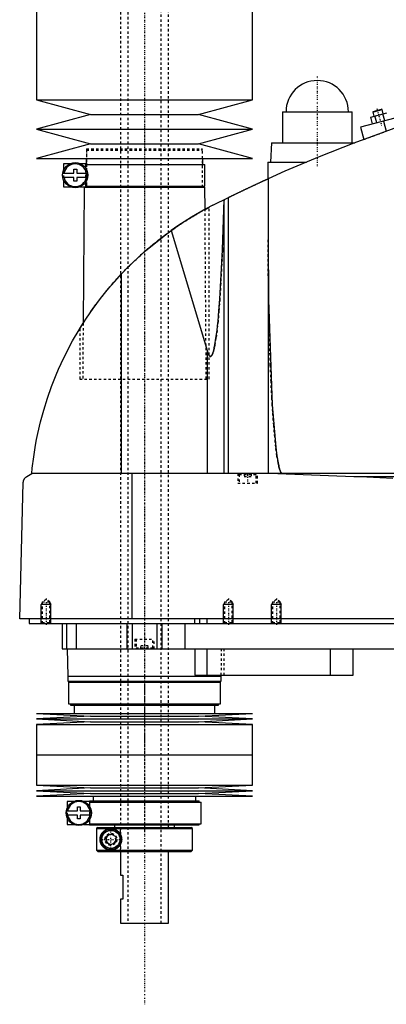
# Model space of a CAD drawing. Extents: x -702 to 168, y -1 to 976.
# Tile 1 of 9: x -702 to -549, y 232 to 643. Entities that reach past the tile are written whole.
import ezdxf

# ---------------------------------------------------------------- set-up
doc = ezdxf.new("R2010")
doc.units = 0
doc.linetypes.add('CENTER', pattern=[1.5, 0.45, -0.5, 0.05, -0.5])
doc.linetypes.add('DASHED', pattern=[2, 1, -1])
for name, color, linetype in [('AM_0', 7, 'CONTINUOUS'), ('AM_10', 7, 'CONTINUOUS'), ('AM_3', 7, 'DASHED'), ('AM_7', 7, 'CENTER')]:
    doc.layers.add(name, color=color, linetype=linetype)

msp = doc.modelspace()

# ---------------------------------------------------------------- linework, layer by layer
at = {"layer": 'AM_0', "color": 7, "linetype": 'CONTINUOUS'}
for p, q in [((-695, 751.5), (-695, 609.4)), ((-605, 609.4), (-605, 751.5)), ((-453.75, 626.47), (-560, 598)), ((-695, 609.4), (-672.5, 603.3)), ((-695, 609.4), (-605, 609.4)), ((-627.5, 603.3), (-605, 609.4)), ((-592.5, 604.5), (-592.5, 591.5)), ((-592.5, 604.5), (-563.5, 604.5)), ((-563.5, 591.5), (-563.5, 604.5)), ((-555.67, 602.27), (-548.98, 604.06)), ((-554.8, 604.31), (-550.93, 605.35)), ((-554.62, 604.62), (-554.8, 604.31)), ((-554.8, 604.31), (-554.34, 602.62)), ((-554.62, 604.62), (-551.24, 605.52)), ((-550.93, 605.35), (-551.24, 605.52)), ((-550.48, 603.66), (-550.93, 605.35)), ((-672.5, 603.3), (-695, 597.2)), ((-672.5, 603.3), (-627.5, 603.3)), ((-605, 597.2), (-627.5, 603.3)), ((-554.89, 599.37), (-555.67, 602.27)), ((-553.22, 599.82), (-554, 602.71)), ((-549.88, 600.71), (-550.65, 603.61)), ((-550.34, 600.59), (-549.21, 596.36)), ((-695, 597.2), (-672.5, 591.1)), ((-695, 597.2), (-605, 597.2)), ((-627.5, 591.1), (-605, 597.2)), ((-560, 598), (-558.62, 592.86)), ((-597, 591.5), (-597.5, 583.5)), ((-597, 591.5), (-562.27, 591.5)), ((-672.5, 591.1), (-695, 585)), ((-672.5, 591.1), (-627.5, 591.1)), ((-605, 585), (-627.5, 591.1)), ((-695, 585), (-605, 585)), ((-674.35, 585), (-674.35, 582.5)), ((-625.65, 582.5), (-625.65, 585)), ((-598.65, 583.5), (-598.65, 576.44)), ((-598.65, 583.5), (-582.43, 583.5)), ((-683.75, 582.8), (-683.75, 579.88)), ((-680.98, 582.8), (-683.75, 582.8)), ((-679.45, 578.9), (-679.45, 580.5)), ((-679.45, 580.5), (-678.25, 580.5)), ((-678.25, 580.5), (-678.25, 578.9)), ((-674.4, 582.8), (-676.72, 582.8)), ((-674.4, 580.79), (-674.4, 582.8)), ((-674.4, 582.5), (-624.85, 582.5)), ((-624.85, 573.5), (-624.85, 582.5)), ((-684.02, 578.9), (-679.45, 578.9)), ((-679.45, 577.1), (-684.02, 577.1)), ((-683.75, 576.12), (-683.75, 573.2)), ((-679.45, 575.5), (-679.45, 577.1)), ((-678.25, 575.5), (-679.45, 575.5)), ((-678.25, 578.9), (-673.68, 578.9)), ((-678.25, 577.1), (-678.25, 575.5)), ((-673.68, 577.1), (-678.25, 577.1)), ((-674.4, 573.2), (-674.4, 575.21)), ((-598.5, 576.51), (-598.5, 453.55)), ((-683.75, 573.2), (-680.98, 573.2)), ((-676.72, 573.2), (-674.4, 573.2)), ((-675.17, 573), (-675.58, 516.27)), ((-675.17, 573), (-624.83, 573)), ((-674.4, 573.5), (-624.85, 573.5)), ((-674.35, 573.5), (-674.35, 573)), ((-625.65, 573), (-625.65, 573.5)), ((-624.76, 563.77), (-624.83, 573)), ((-621.5, 565.5), (-615.04, 568.71)), ((-616.82, 453.55), (-616.82, 567.84)), ((-615.04, 453.55), (-615.04, 568.71)), ((-624.76, 563.77), (-623, 564.72)), ((-638.83, 554.95), (-623.7, 504.43)), ((-659.54, 453.55), (-659.54, 536.88)), ((-677, 514), (-675.58, 516.26)), ((-623.7, 453.55), (-623.7, 504.43)), ((-699, 452.35), (-697, 453.55)), ((-305.5, 453.55), (-697, 453.55)), ((-655.15, 393), (-655.15, 453.55)), ((-594.4, 453.55), (-562.76, 452.35)), ((-562.76, 452.35), (-352.3, 452.35)), ((-702, 393), (-700.5, 449.85)), ((-300.5, 393), (-702, 393)), ((-698, 393), (-698, 391)), ((-698, 391), (-344, 391)), ((-684.3, 391), (-684.3, 380.5)), ((-682.5, 391), (-682.5, 380.5)), ((-678.5, 391), (-678.5, 380.5)), ((-657.3, 391), (-657.3, 380.5)), ((-655.19, 391), (-655.19, 380.5)), ((-644.81, 391), (-644.81, 380.5)), ((-642.7, 391), (-642.7, 380.5)), ((-633.21, 391), (-633.21, 380.5)), ((-629.15, 393), (-629.15, 391)), ((-627, 393), (-627, 391)), ((-624, 393), (-624, 391)), ((-684.3, 380.5), (-488, 380.5)), ((-682.17, 380.5), (-682, 369)), ((-629, 380.5), (-629, 369.5)), ((-624, 380.5), (-624, 369.5)), ((-572.56, 380.5), (-572.56, 369.5)), ((-563, 369.5), (-563, 380.5)), ((-682, 369), (-681.9, 367)), ((-682, 369), (-618, 369)), ((-681.9, 367), (-618.1, 367)), ((-681.65, 366.5), (-681.65, 357.5)), ((-681.65, 366.5), (-618.35, 366.5)), ((-680.85, 367), (-680.85, 366.5)), ((-629, 369.5), (-563, 369.5)), ((-619.15, 366.5), (-619.15, 367)), ((-618.35, 357.5), (-618.35, 366.5)), ((-618.1, 367), (-618, 369)), ((-618, 369), (-617.99, 369.5)), ((-681.65, 357.5), (-618.35, 357.5)), ((-680.85, 357.5), (-680.85, 357)), ((-619.15, 357), (-619.15, 357.5)), ((-695, 353.5), (-672.5, 352.35)), ((-695, 353.5), (-605, 353.5)), ((-680.85, 357), (-619.15, 357)), ((-679.35, 357), (-679.35, 353.5)), ((-627.5, 352.35), (-605, 353.5)), ((-620.65, 353.5), (-620.65, 357)), ((-672.5, 352.35), (-695, 351.2)), ((-695, 351.2), (-672.5, 350.05)), ((-695, 351.2), (-605, 351.2)), ((-672.5, 350.05), (-695, 348.9)), ((-672.5, 352.35), (-627.5, 352.35)), ((-672.5, 350.05), (-627.5, 350.05)), ((-605, 351.2), (-627.5, 352.35)), ((-627.5, 350.05), (-605, 351.2)), ((-605, 348.9), (-627.5, 350.05)), ((-695, 348.9), (-695, 336.25)), ((-695, 348.9), (-605, 348.9)), ((-605, 336.25), (-605, 348.9)), ((-695, 336.25), (-605, 336.25)), ((-695, 336.25), (-695, 323.6)), ((-695, 336.25), (-605, 336.25)), ((-605, 323.6), (-605, 336.25)), ((-695, 323.6), (-672.5, 322.45)), ((-695, 323.6), (-605, 323.6)), ((-672.5, 322.45), (-695, 321.3)), ((-695, 321.3), (-672.5, 320.15)), ((-695, 321.3), (-605, 321.3)), ((-672.5, 322.45), (-627.5, 322.45)), ((-627.5, 322.45), (-605, 323.6)), ((-605, 321.3), (-627.5, 322.45)), ((-627.5, 320.15), (-605, 321.3)), ((-672.5, 320.15), (-695, 319)), ((-695, 319), (-605, 319)), ((-682.15, 316.8), (-682.15, 314.13)), ((-679.48, 316.8), (-682.15, 316.8)), ((-672.8, 316.8), (-675.22, 316.8)), ((-672.85, 317), (-672.85, 316.8)), ((-672.85, 317), (-627.15, 317)), ((-672.8, 314.62), (-672.8, 316.8)), ((-672.8, 316.5), (-626.35, 316.5)), ((-672.5, 320.15), (-627.5, 320.15)), ((-671.35, 319), (-671.35, 317)), ((-628.65, 317), (-628.65, 319)), ((-605, 319), (-627.5, 320.15)), ((-627.15, 316.5), (-627.15, 317)), ((-626.35, 307.5), (-626.35, 316.5)), ((-682.5, 312.9), (-677.95, 312.9)), ((-682.5, 311.1), (-682.5, 312.9)), ((-677.95, 312.9), (-677.95, 314.5)), ((-677.95, 314.5), (-676.75, 314.5)), ((-676.75, 314.5), (-676.75, 312.9)), ((-676.75, 312.9), (-672.18, 312.9)), ((-672.15, 312.72), (-672.15, 311.28)), ((-677.95, 311.1), (-682.5, 311.1)), ((-682.15, 309.87), (-682.15, 307.2)), ((-677.95, 309.5), (-677.95, 311.1)), ((-676.75, 309.5), (-677.95, 309.5)), ((-676.75, 311.1), (-676.75, 309.5)), ((-672.18, 311.1), (-676.75, 311.1)), ((-672.8, 307.2), (-672.8, 309.38)), ((-682.15, 307.2), (-679.48, 307.2)), ((-675.22, 307.2), (-672.8, 307.2)), ((-672.85, 307.2), (-672.85, 307)), ((-672.85, 307), (-627.15, 307)), ((-672.8, 307.5), (-626.35, 307.5)), ((-669.49, 306), (-669.99, 305.5)), ((-669.99, 305.5), (-630, 305.5)), ((-669.99, 305.5), (-669.99, 296.5)), ((-669.49, 306), (-630.5, 306)), ((-662.5, 307), (-662.5, 306)), ((-637.5, 306), (-637.5, 307)), ((-630, 305.5), (-630.5, 306)), ((-630, 296.5), (-630, 305.5)), ((-627.15, 307), (-627.15, 307.5)), ((-666, 302.15), (-664, 303.31)), ((-666, 299.85), (-666, 302.15)), ((-664, 298.69), (-666, 299.85)), ((-664, 303.31), (-662, 302.15)), ((-662, 299.85), (-664, 298.69)), ((-662, 302.15), (-662, 299.85)), ((-669.99, 296.5), (-630, 296.5)), ((-669.99, 296.5), (-669.49, 296)), ((-669.49, 296), (-630.5, 296)), ((-660, 296), (-660, 286)), ((-640, 266), (-640, 296)), ((-630.5, 296), (-630, 296.5)), ((-660, 286), (-659, 286)), ((-659, 286), (-659, 276)), ((-660, 276), (-660, 266)), ((-659, 276), (-660, 276)), ((-660, 266), (-640, 266))]:
    msp.add_line(p, q, dxfattribs=at)
for points in [[(-479.16, 616.5, 0), (-492.11, 613.6, 0), (-517.78, 606.77, 0), (-543.04, 598.59, 0), (-555.5, 594, 0)], [(-555.5, 594, 0), (-562.76, 591.32, 0), (-577.17, 585.67, 0), (-591.43, 579.65, 0), (-598.5, 576.51, 0)], [(-615.04, 568.71, 0), (-615, 568.73, 0), (-614.92, 568.77, 0), (-614.83, 568.81, 0), (-614.79, 568.84, 0), (-614.74, 568.86, 0), (-614.64, 568.91, 0), (-614.54, 568.96, 0), (-614.43, 569.01, 0), (-614.31, 569.07, 0), (-614.19, 569.13, 0), (-614.13, 569.16, 0), (-614.07, 569.19, 0), (-613.94, 569.25, 0), (-613.81, 569.32, 0), (-613.67, 569.38, 0), (-613.53, 569.45, 0), (-613.39, 569.52, 0), (-613.32, 569.55, 0), (-613.24, 569.59, 0), (-613.09, 569.66, 0), (-612.94, 569.73, 0), (-612.87, 569.77, 0), (-612.79, 569.81, 0), (-612.63, 569.89, 0), (-612.47, 569.97, 0), (-612.38, 570.01, 0), (-612.3, 570.05, 0), (-612.13, 570.13, 0), (-611.95, 570.21, 0), (-611.77, 570.3, 0), (-611.59, 570.39, 0), (-611.4, 570.48, 0), (-611.31, 570.52, 0), (-611.22, 570.57, 0), (-611.02, 570.66, 0), (-610.83, 570.76, 0), (-610.63, 570.85, 0), (-610.43, 570.95, 0), (-610.23, 571.04, 0), (-610.13, 571.09, 0), (-610.03, 571.14, 0), (-609.82, 571.24, 0), (-609.61, 571.34, 0), (-609.41, 571.44, 0), (-609.2, 571.54, 0), (-608.99, 571.64, 0), (-608.88, 571.69, 0), (-608.78, 571.74, 0), (-608.57, 571.84, 0), (-608.36, 571.94, 0), (-608.15, 572.04, 0), (-607.94, 572.14, 0), (-607.73, 572.23, 0), (-607.62, 572.28, 0), (-607.52, 572.33, 0), (-607.31, 572.43, 0), (-607.11, 572.53, 0), (-606.91, 572.62, 0), (-606.7, 572.72, 0), (-606.49, 572.82, 0), (-606.39, 572.87, 0), (-606.29, 572.91, 0), (-606.08, 573.01, 0), (-605.87, 573.11, 0), (-605.76, 573.16, 0), (-605.66, 573.21, 0), (-605.45, 573.31, 0), (-605.24, 573.41, 0), (-605.13, 573.46, 0), (-605.03, 573.51, 0), (-604.82, 573.6, 0), (-604.61, 573.7, 0), (-604.4, 573.8, 0), (-604.19, 573.89, 0), (-603.98, 573.99, 0), (-603.88, 574.04, 0), (-603.78, 574.09, 0), (-603.58, 574.18, 0), (-603.38, 574.27, 0), (-603.18, 574.36, 0), (-602.98, 574.45, 0), (-602.79, 574.54, 0), (-602.69, 574.59, 0), (-602.6, 574.63, 0), (-602.41, 574.72, 0), (-602.23, 574.8, 0), (-602.05, 574.89, 0), (-601.87, 574.97, 0), (-601.7, 575.05, 0), (-601.61, 575.09, 0), (-601.53, 575.12, 0), (-601.37, 575.2, 0), (-601.2, 575.27, 0), (-601.05, 575.35, 0), (-600.9, 575.41, 0), (-600.75, 575.48, 0), (-600.68, 575.52, 0), (-600.6, 575.55, 0), (-600.46, 575.61, 0), (-600.32, 575.68, 0), (-600.19, 575.74, 0), (-600.05, 575.8, 0), (-599.92, 575.86, 0), (-599.86, 575.89, 0), (-599.8, 575.92, 0), (-599.68, 575.97, 0), (-599.57, 576.02, 0), (-599.51, 576.05, 0), (-599.46, 576.07, 0), (-599.35, 576.12, 0), (-599.25, 576.16, 0), (-599.21, 576.19, 0), (-599.16, 576.21, 0), (-599.07, 576.25, 0), (-598.99, 576.28, 0), (-598.91, 576.32, 0), (-598.84, 576.35, 0), (-598.78, 576.38, 0), (-598.75, 576.39, 0), (-598.73, 576.4, 0), (-598.67, 576.43, 0), (-598.63, 576.45, 0), (-598.59, 576.46, 0), (-598.56, 576.48, 0), (-598.54, 576.49, 0), (-598.53, 576.49, 0), (-598.52, 576.5, 0), (-598.51, 576.5, 0), (-598.5, 576.51, 0), (-598.5, 576.51, 0)], [(-623.7, 504.43, 0), (-623.67, 504.3, 0), (-623.59, 504.05, 0), (-623.51, 503.83, 0), (-623.47, 503.72, 0), (-623.43, 503.62, 0), (-623.35, 503.42, 0), (-623.27, 503.25, 0), (-623.19, 503.09, 0), (-623.11, 502.95, 0), (-623.03, 502.82, 0), (-622.99, 502.77, 0), (-622.99, 502.76, 0), (-622.97, 502.74, 0), (-622.96, 502.72, 0), (-622.96, 502.72, 0), (-622.95, 502.71, 0), (-622.94, 502.69, 0), (-622.92, 502.68, 0), (-622.91, 502.66, 0), (-622.9, 502.65, 0), (-622.88, 502.63, 0), (-622.88, 502.63, 0), (-622.87, 502.62, 0), (-622.86, 502.61, 0), (-622.84, 502.59, 0), (-622.83, 502.58, 0), (-622.82, 502.57, 0), (-622.8, 502.56, 0), (-622.8, 502.55, 0), (-622.79, 502.55, 0), (-622.78, 502.54, 0), (-622.76, 502.53, 0), (-622.75, 502.52, 0), (-622.74, 502.51, 0), (-622.72, 502.5, 0), (-622.72, 502.5, 0), (-622.71, 502.49, 0), (-622.7, 502.49, 0), (-622.68, 502.48, 0), (-622.67, 502.47, 0), (-622.66, 502.47, 0), (-622.64, 502.46, 0), (-622.64, 502.46, 0), (-622.63, 502.46, 0), (-622.62, 502.45, 0), (-622.6, 502.45, 0), (-622.59, 502.45, 0), (-622.58, 502.44, 0), (-622.56, 502.44, 0), (-622.56, 502.44, 0), (-622.55, 502.44, 0), (-622.54, 502.44, 0), (-622.52, 502.44, 0), (-622.52, 502.44, 0), (-622.51, 502.44, 0), (-622.5, 502.44, 0), (-622.48, 502.44, 0), (-622.48, 502.44, 0), (-622.47, 502.44, 0), (-622.46, 502.44, 0), (-622.44, 502.44, 0), (-622.43, 502.44, 0), (-622.42, 502.44, 0), (-622.4, 502.45, 0), (-622.4, 502.45, 0), (-622.39, 502.45, 0), (-622.38, 502.46, 0), (-622.36, 502.46, 0), (-622.35, 502.47, 0), (-622.34, 502.47, 0), (-622.32, 502.48, 0), (-622.32, 502.48, 0), (-622.31, 502.48, 0), (-622.3, 502.49, 0), (-622.28, 502.5, 0), (-622.28, 502.5, 0), (-622.27, 502.51, 0), (-622.26, 502.51, 0), (-622.24, 502.52, 0), (-622.24, 502.53, 0), (-622.23, 502.53, 0), (-622.22, 502.54, 0), (-622.2, 502.55, 0), (-622.19, 502.56, 0), (-622.18, 502.58, 0), (-622.16, 502.59, 0), (-622.16, 502.59, 0), (-622.15, 502.6, 0), (-622.14, 502.61, 0), (-622.13, 502.63, 0), (-622.11, 502.64, 0), (-622.1, 502.65, 0), (-622.09, 502.67, 0), (-622.08, 502.68, 0), (-622.07, 502.68, 0), (-622.06, 502.7, 0), (-622.05, 502.72, 0), (-622.04, 502.72, 0), (-622.03, 502.73, 0), (-622.02, 502.75, 0), (-622.01, 502.77, 0), (-622, 502.78, 0), (-621.99, 502.79, 0), (-621.98, 502.8, 0), (-621.97, 502.82, 0), (-621.92, 502.89, 0), (-621.84, 503.03, 0), (-621.76, 503.18, 0), (-621.68, 503.35, 0), (-621.6, 503.53, 0), (-621.56, 503.63, 0), (-621.52, 503.74, 0), (-621.45, 503.96, 0), (-621.37, 504.19, 0), (-621.29, 504.45, 0), (-621.21, 504.72, 0), (-621.13, 505, 0), (-621.09, 505.15, 0), (-621.06, 505.31, 0), (-620.98, 505.63, 0), (-620.9, 505.97, 0), (-620.63, 507.28, 0), (-620.19, 510, 0), (-619.75, 513.29, 0), (-619.54, 515.14, 0), (-619.34, 517.13, 0), (-618.94, 521.5, 0), (-618.57, 526.37, 0), (-617.47, 546.89, 0), (-616.84, 567.83, 0)], [(-621.5, 565.5, 0), (-624.49, 563.92, 0), (-630.36, 560.54, 0), (-636.05, 556.88, 0), (-638.83, 554.95, 0)], [(-659.54, 536.88, 0), (-656.34, 540.17, 0), (-649.63, 546.42, 0), (-642.52, 552.23, 0), (-638.83, 554.95, 0)], [(-598.5, 551.32, 0), (-598.3, 526.02, 0), (-596.74, 482.19, 0), (-595.27, 464.6, 0), (-594.8, 460.99, 0), (-594.3, 458.08, 0), (-594.05, 456.88, 0), (-594.01, 456.7, 0), (-593.93, 456.35, 0), (-593.84, 456.02, 0), (-593.8, 455.87, 0), (-593.76, 455.72, 0), (-593.67, 455.43, 0), (-593.58, 455.16, 0), (-593.5, 454.91, 0), (-593.41, 454.69, 0), (-593.33, 454.48, 0), (-593.28, 454.39, 0), (-593.24, 454.3, 0), (-593.15, 454.13, 0), (-593.07, 453.99, 0), (-593.02, 453.91, 0), (-593, 453.89, 0), (-592.99, 453.87, 0), (-592.98, 453.86, 0), (-592.97, 453.85, 0), (-592.96, 453.83, 0), (-592.94, 453.82, 0), (-592.93, 453.8, 0), (-592.91, 453.78, 0), (-592.9, 453.77, 0), (-592.89, 453.76, 0), (-592.89, 453.75, 0), (-592.87, 453.74, 0), (-592.86, 453.72, 0), (-592.84, 453.71, 0), (-592.83, 453.7, 0), (-592.81, 453.68, 0), (-592.81, 453.68, 0), (-592.8, 453.67, 0), (-592.78, 453.66, 0), (-592.77, 453.65, 0), (-592.76, 453.64, 0), (-592.75, 453.64, 0), (-592.74, 453.63, 0), (-592.73, 453.62, 0), (-592.72, 453.61, 0), (-592.71, 453.61, 0), (-592.7, 453.6, 0), (-592.68, 453.59, 0), (-592.67, 453.59, 0), (-592.65, 453.58, 0), (-592.64, 453.58, 0), (-592.63, 453.57, 0), (-592.62, 453.57, 0), (-592.61, 453.57, 0), (-592.59, 453.56, 0), (-592.58, 453.56, 0), (-592.57, 453.56, 0), (-592.55, 453.55, 0), (-592.54, 453.55, 0), (-592.54, 453.55, 0), (-592.52, 453.55, 0), (-592.51, 453.55, 0), (-592.5, 453.55, 0)], [(-697, 453.55, 0), (-696.77, 455.87, 0), (-696.18, 460.59, 0), (-695.42, 465.39, 0), (-694.97, 467.82, 0), (-694.47, 470.25, 0), (-693.33, 475.15, 0), (-691.99, 480.06, 0), (-690.47, 484.97, 0), (-688.74, 489.87, 0), (-686.83, 494.73, 0), (-685.8, 497.14, 0), (-684.72, 499.54, 0), (-682.42, 504.3, 0), (-679.93, 508.97, 0), (-677.27, 513.55, 0), (-674.44, 518.03, 0), (-671.45, 522.38, 0), (-669.89, 524.51, 0), (-668.3, 526.61, 0), (-664.99, 530.74, 0), (-661.41, 534.84, 0), (-659.54, 536.88, 0)], [(-700.5, 449.85, 0), (-700.5, 449.85, 0), (-700.5, 449.86, 0), (-700.5, 449.87, 0), (-700.5, 449.88, 0), (-700.5, 449.88, 0), (-700.5, 449.89, 0), (-700.5, 449.9, 0), (-700.5, 449.93, 0), (-700.49, 449.98, 0), (-700.49, 450.01, 0), (-700.49, 450.03, 0), (-700.48, 450.08, 0), (-700.48, 450.13, 0), (-700.47, 450.18, 0), (-700.46, 450.23, 0), (-700.46, 450.28, 0), (-700.45, 450.3, 0), (-700.45, 450.32, 0), (-700.44, 450.36, 0), (-700.43, 450.4, 0), (-700.42, 450.44, 0), (-700.41, 450.48, 0), (-700.4, 450.52, 0), (-700.4, 450.54, 0), (-700.39, 450.55, 0), (-700.38, 450.59, 0), (-700.37, 450.62, 0), (-700.37, 450.64, 0), (-700.36, 450.66, 0), (-700.35, 450.69, 0), (-700.34, 450.72, 0), (-700.33, 450.74, 0), (-700.33, 450.76, 0), (-700.32, 450.79, 0), (-700.3, 450.82, 0), (-700.26, 450.93, 0), (-700.18, 451.09, 0), (-700.1, 451.25, 0), (-700.02, 451.38, 0), (-699.94, 451.5, 0), (-699.9, 451.56, 0), (-699.86, 451.61, 0), (-699.77, 451.72, 0), (-699.67, 451.82, 0), (-699.58, 451.91, 0), (-699.48, 452.01, 0), (-699.38, 452.09, 0), (-699.33, 452.13, 0), (-699.27, 452.17, 0), (-699.17, 452.25, 0), (-699.06, 452.32, 0), (-699, 452.35, 0)], [(-562.76, 452.35, 0), (-557.28, 452.16, 0), (-546.52, 451.64, 0)], [(-664, 296.5, 0), (-664.06, 296.5, 0), (-664.19, 296.5, 0), (-664.32, 296.51, 0), (-664.38, 296.52, 0), (-664.44, 296.52, 0), (-664.57, 296.54, 0), (-664.7, 296.55, 0), (-664.82, 296.58, 0), (-664.94, 296.6, 0), (-665.07, 296.63, 0), (-665.13, 296.64, 0), (-665.19, 296.66, 0), (-665.31, 296.69, 0), (-665.43, 296.73, 0), (-665.55, 296.77, 0), (-665.66, 296.82, 0), (-665.78, 296.87, 0), (-665.83, 296.89, 0), (-665.89, 296.92, 0), (-666, 296.97, 0), (-666.11, 297.03, 0), (-666.16, 297.05, 0), (-666.22, 297.08, 0), (-666.32, 297.15, 0), (-666.43, 297.21, 0), (-666.48, 297.24, 0), (-666.53, 297.28, 0), (-666.63, 297.35, 0), (-666.72, 297.42, 0), (-666.82, 297.49, 0), (-666.91, 297.57, 0), (-667, 297.65, 0), (-667.05, 297.69, 0), (-667.09, 297.73, 0), (-667.17, 297.81, 0), (-667.26, 297.9, 0), (-667.34, 297.98, 0), (-667.42, 298.07, 0), (-667.49, 298.16, 0), (-667.53, 298.21, 0), (-667.57, 298.25, 0), (-667.64, 298.35, 0), (-667.71, 298.45, 0), (-667.78, 298.56, 0), (-667.85, 298.67, 0), (-667.91, 298.78, 0), (-667.95, 298.84, 0), (-667.98, 298.9, 0), (-668.04, 299.02, 0), (-668.1, 299.14, 0), (-668.15, 299.27, 0), (-668.21, 299.4, 0), (-668.25, 299.53, 0), (-668.28, 299.6, 0), (-668.3, 299.67, 0), (-668.34, 299.81, 0), (-668.38, 299.95, 0), (-668.41, 300.1, 0), (-668.43, 300.19, 0), (-668.43, 300.22, 0), (-668.44, 300.24, 0), (-668.44, 300.26, 0), (-668.44, 300.27, 0), (-668.44, 300.29, 0), (-668.45, 300.32, 0), (-668.45, 300.35, 0), (-668.46, 300.37, 0), (-668.46, 300.4, 0), (-668.46, 300.41, 0), (-668.46, 300.43, 0), (-668.47, 300.45, 0), (-668.47, 300.48, 0), (-668.47, 300.49, 0), (-668.47, 300.51, 0), (-668.48, 300.53, 0), (-668.48, 300.56, 0), (-668.48, 300.57, 0), (-668.48, 300.59, 0), (-668.48, 300.61, 0), (-668.49, 300.64, 0), (-668.49, 300.67, 0), (-668.49, 300.7, 0), (-668.49, 300.73, 0), (-668.49, 300.74, 0), (-668.49, 300.75, 0), (-668.49, 300.78, 0), (-668.5, 300.81, 0), (-668.5, 300.84, 0), (-668.5, 300.87, 0), (-668.5, 300.9, 0), (-668.5, 300.91, 0), (-668.5, 300.93, 0), (-668.5, 300.96, 0), (-668.5, 300.99, 0), (-668.5, 301, 0), (-668.5, 301.01, 0), (-668.5, 301.04, 0), (-668.5, 301.07, 0), (-668.5, 301.09, 0), (-668.5, 301.1, 0), (-668.5, 301.13, 0), (-668.5, 301.16, 0), (-668.5, 301.19, 0), (-668.49, 301.22, 0), (-668.49, 301.25, 0), (-668.49, 301.26, 0), (-668.49, 301.27, 0), (-668.49, 301.3, 0), (-668.49, 301.33, 0), (-668.49, 301.36, 0), (-668.48, 301.39, 0), (-668.48, 301.41, 0), (-668.48, 301.43, 0), (-668.48, 301.44, 0), (-668.48, 301.47, 0), (-668.47, 301.49, 0), (-668.47, 301.51, 0), (-668.47, 301.52, 0), (-668.47, 301.55, 0), (-668.46, 301.57, 0), (-668.46, 301.59, 0), (-668.46, 301.6, 0), (-668.46, 301.63, 0), (-668.45, 301.65, 0), (-668.45, 301.68, 0), (-668.44, 301.71, 0), (-668.44, 301.73, 0), (-668.44, 301.74, 0), (-668.44, 301.76, 0), (-668.43, 301.78, 0), (-668.43, 301.81, 0), (-668.41, 301.9, 0), (-668.38, 302.05, 0), (-668.34, 302.19, 0), (-668.3, 302.33, 0), (-668.28, 302.4, 0), (-668.25, 302.47, 0), (-668.21, 302.6, 0), (-668.15, 302.73, 0), (-668.1, 302.86, 0), (-668.04, 302.98, 0), (-667.98, 303.1, 0), (-667.95, 303.16, 0), (-667.91, 303.22, 0), (-667.85, 303.33, 0), (-667.78, 303.44, 0), (-667.71, 303.55, 0), (-667.64, 303.65, 0), (-667.57, 303.75, 0), (-667.53, 303.79, 0), (-667.49, 303.84, 0), (-667.42, 303.93, 0), (-667.34, 304.02, 0), (-667.26, 304.1, 0), (-667.17, 304.19, 0), (-667.09, 304.27, 0), (-667.05, 304.31, 0), (-667, 304.35, 0), (-666.91, 304.43, 0), (-666.82, 304.51, 0), (-666.72, 304.58, 0), (-666.63, 304.65, 0), (-666.53, 304.72, 0), (-666.48, 304.76, 0), (-666.43, 304.79, 0), (-666.32, 304.85, 0), (-666.22, 304.92, 0), (-666.16, 304.95, 0), (-666.11, 304.97, 0), (-666, 305.03, 0), (-665.89, 305.08, 0), (-665.83, 305.11, 0), (-665.78, 305.13, 0), (-665.66, 305.18, 0), (-665.55, 305.23, 0), (-665.43, 305.27, 0), (-665.31, 305.31, 0), (-665.19, 305.34, 0), (-665.13, 305.36, 0), (-665.07, 305.37, 0), (-664.94, 305.4, 0), (-664.82, 305.42, 0), (-664.7, 305.45, 0), (-664.57, 305.46, 0), (-664.44, 305.48, 0), (-664.38, 305.48, 0), (-664.32, 305.49, 0), (-664.19, 305.5, 0), (-664.06, 305.5, 0), (-664, 305.5, 0)], [(-664, 305.5, 0), (-663.95, 305.5, 0), (-663.85, 305.5, 0), (-663.74, 305.49, 0), (-663.69, 305.49, 0), (-663.63, 305.49, 0), (-663.52, 305.47, 0), (-663.42, 305.46, 0), (-663.3, 305.45, 0), (-663.19, 305.43, 0), (-663.08, 305.41, 0), (-663.02, 305.39, 0), (-662.97, 305.38, 0), (-662.85, 305.35, 0), (-662.74, 305.32, 0), (-662.63, 305.29, 0), (-662.51, 305.25, 0), (-662.4, 305.21, 0), (-662.34, 305.18, 0), (-662.28, 305.16, 0), (-662.17, 305.11, 0), (-662.06, 305.06, 0), (-662, 305.03, 0), (-661.95, 305, 0), (-661.83, 304.94, 0), (-661.72, 304.88, 0), (-661.67, 304.85, 0), (-661.61, 304.82, 0), (-661.51, 304.75, 0), (-661.4, 304.67, 0), (-661.3, 304.6, 0), (-661.19, 304.52, 0), (-661.09, 304.44, 0), (-661.04, 304.39, 0), (-661, 304.35, 0), (-660.9, 304.26, 0), (-660.81, 304.17, 0), (-660.71, 304.08, 0), (-660.63, 303.98, 0), (-660.54, 303.88, 0), (-660.5, 303.82, 0), (-660.45, 303.77, 0), (-660.37, 303.66, 0), (-660.29, 303.55, 0), (-660.21, 303.43, 0), (-660.14, 303.31, 0), (-660.06, 303.18, 0), (-660.03, 303.12, 0), (-660, 303.05, 0), (-659.93, 302.92, 0), (-659.87, 302.79, 0), (-659.81, 302.65, 0), (-659.76, 302.51, 0), (-659.71, 302.37, 0), (-659.69, 302.3, 0), (-659.67, 302.23, 0), (-659.63, 302.09, 0), (-659.6, 301.94, 0), (-659.57, 301.8, 0), (-659.55, 301.65, 0), (-659.53, 301.51, 0), (-659.52, 301.43, 0), (-659.51, 301.36, 0), (-659.51, 301.22, 0), (-659.5, 301.07, 0), (-659.5, 301, 0), (-659.5, 300.93, 0), (-659.51, 300.78, 0), (-659.51, 300.64, 0), (-659.52, 300.57, 0), (-659.53, 300.49, 0), (-659.55, 300.35, 0), (-659.57, 300.2, 0), (-659.6, 300.06, 0), (-659.63, 299.91, 0), (-659.67, 299.77, 0), (-659.69, 299.7, 0), (-659.71, 299.63, 0), (-659.76, 299.49, 0), (-659.81, 299.35, 0), (-659.87, 299.21, 0), (-659.93, 299.08, 0), (-660, 298.95, 0), (-660.03, 298.88, 0), (-660.06, 298.82, 0), (-660.14, 298.69, 0), (-660.21, 298.57, 0), (-660.29, 298.45, 0), (-660.37, 298.34, 0), (-660.45, 298.23, 0), (-660.5, 298.18, 0), (-660.54, 298.12, 0), (-660.63, 298.02, 0), (-660.71, 297.92, 0), (-660.81, 297.83, 0), (-660.9, 297.74, 0), (-661, 297.65, 0), (-661.04, 297.61, 0), (-661.09, 297.56, 0), (-661.19, 297.48, 0), (-661.3, 297.4, 0), (-661.4, 297.33, 0), (-661.51, 297.25, 0), (-661.61, 297.18, 0), (-661.67, 297.15, 0), (-661.72, 297.12, 0), (-661.83, 297.06, 0), (-661.95, 297, 0), (-662, 296.97, 0), (-662.06, 296.94, 0), (-662.17, 296.89, 0), (-662.28, 296.84, 0), (-662.34, 296.82, 0), (-662.4, 296.79, 0), (-662.51, 296.75, 0), (-662.63, 296.71, 0), (-662.74, 296.68, 0), (-662.85, 296.65, 0), (-662.97, 296.62, 0), (-663.02, 296.61, 0), (-663.08, 296.59, 0), (-663.19, 296.57, 0), (-663.3, 296.55, 0), (-663.42, 296.54, 0), (-663.52, 296.53, 0), (-663.63, 296.51, 0), (-663.69, 296.51, 0), (-663.74, 296.51, 0), (-663.85, 296.5, 0), (-663.95, 296.5, 0), (-664, 296.5, 0)]]:
    msp.add_polyline3d(points, dxfattribs=at)
for centre, radius in [((-678.85, 578), 5.25), ((-677.35, 312), 5.25), ((-664, 301), 4.25), ((-664, 301), 3.75)]:
    msp.add_circle(centre, radius, dxfattribs=at)
for centre, radius, start, end in [((-578, 604.5), 13, 0, 180), ((-678.85, 578), 4.75, 10.9221, 169.0779), ((-678.85, 578), 4.75, 190.9221, 349.0779), ((-677.35, 312), 4.75, 10.9221, 169.0779), ((-677.35, 312), 4.75, 190.9221, 349.0779)]:
    msp.add_arc(centre, radius, start, end, dxfattribs=at)
at = {"layer": 'AM_10', "color": 7, "linetype": 'CONTINUOUS'}
for p, q in [((-692.62, 399.66), (-693, 399)), ((-689, 399), (-693, 399)), ((-693, 391), (-693, 399)), ((-689.38, 399.66), (-689, 399)), ((-689, 391), (-689, 399)), ((-616.62, 399.66), (-617, 399)), ((-613, 399), (-617, 399)), ((-617, 391), (-617, 399)), ((-613.38, 399.66), (-613, 399)), ((-613, 391), (-613, 399)), ((-596.62, 399.66), (-597, 399)), ((-593, 399), (-597, 399)), ((-597, 391), (-597, 399)), ((-593.38, 399.66), (-593, 399)), ((-593, 391), (-593, 399))]:
    msp.add_line(p, q, dxfattribs=at)
msp.add_arc((-664, 301), 2.01, 75, 15, dxfattribs=at)
at = {"layer": 'AM_3', "color": 6, "linetype": 'DASHED'}
for p, q in [((-657, 942), (-657, 266)), ((-643, 266), (-643, 942)), ((-660, 930), (-660, 296)), ((-640, 306), (-640, 930)), ((-558.62, 592.86), (-549.21, 596.36)), ((-674.17, 589), (-674.17, 573)), ((-674.17, 589), (-625.83, 589)), ((-673.67, 589), (-674.17, 588.5)), ((-674.17, 588.5), (-674.17, 573)), ((-674.17, 588.5), (-625.83, 588.5)), ((-625.83, 588.5), (-626.33, 589)), ((-625.83, 573), (-625.83, 589)), ((-625.83, 573), (-625.83, 588.5)), ((-683.75, 579.88), (-683.75, 576.12)), ((-676.72, 582.8), (-680.98, 582.8)), ((-674.4, 575.21), (-674.4, 580.79)), ((-674.16, 575.65), (-674.16, 580.35)), ((-680.98, 573.2), (-676.72, 573.2)), ((-624.25, 493), (-624.76, 563.77)), ((-623, 493), (-623, 564.72)), ((-677, 514), (-677, 493)), ((-675.58, 516.27), (-675.75, 493)), ((-677, 493), (-623, 493)), ((-611.15, 453.55), (-611.15, 449.55)), ((-610.1, 453.55), (-610.5, 453.15)), ((-610.5, 453.15), (-610.5, 449.55)), ((-610.5, 453.15), (-603.5, 453.15)), ((-608.5, 453.55), (-608.5, 452.3)), ((-608.5, 452.3), (-605.5, 452.3)), ((-607, 453.55), (-607, 452.3)), ((-605.5, 453.55), (-605.5, 452.3)), ((-603.5, 453.15), (-603.9, 453.55)), ((-603.5, 449.55), (-603.5, 453.15)), ((-602.85, 449.55), (-602.85, 453.55)), ((-611.15, 449.55), (-602.85, 449.55)), ((-691, 401), (-692.62, 400.06)), ((-692.62, 400.06), (-692.62, 391.38)), ((-692.62, 400.06), (-689.38, 400.06)), ((-689.38, 400.06), (-691, 401)), ((-689.38, 391.38), (-689.38, 400.06)), ((-615, 401), (-616.62, 400.06)), ((-616.62, 400.06), (-616.62, 391.38)), ((-616.62, 400.06), (-613.38, 400.06)), ((-613.38, 400.06), (-615, 401)), ((-613.38, 391.38), (-613.38, 400.06)), ((-595, 401), (-596.62, 400.06)), ((-596.62, 400.06), (-596.62, 391.38)), ((-596.62, 400.06), (-593.38, 400.06)), ((-593.38, 400.06), (-595, 401)), ((-593.38, 391.38), (-593.38, 400.06)), ((-692.62, 391.38), (-693, 391)), ((-692.62, 391.38), (-689.38, 391.38)), ((-689, 391), (-689.38, 391.38)), ((-678.5, 391), (-678.5, 380.5)), ((-616.62, 391.38), (-617, 391)), ((-616.62, 391.38), (-613.38, 391.38)), ((-613, 391), (-613.38, 391.38)), ((-596.62, 391.38), (-597, 391)), ((-596.62, 391.38), (-593.38, 391.38)), ((-593, 391), (-593.38, 391.38)), ((-654, 384.5), (-654, 380.5)), ((-654, 384.5), (-646, 384.5)), ((-653.5, 384.5), (-653.5, 380.9)), ((-646.5, 380.9), (-646.5, 384.5)), ((-646, 380.5), (-646, 384.5)), ((-653.5, 380.9), (-653.1, 380.5)), ((-653.5, 380.9), (-646.5, 380.9)), ((-651.5, 380.5), (-651.5, 381.75)), ((-648.5, 381.75), (-651.5, 381.75)), ((-650, 380.5), (-650, 381.75)), ((-648.5, 380.5), (-648.5, 381.75)), ((-646.9, 380.5), (-646.5, 380.9)), ((-617.99, 369.5), (-617.83, 380.5)), ((-616.85, 369.5), (-616.85, 380.5)), ((-675.22, 316.8), (-679.48, 316.8)), ((-672.8, 316.8), (-672.85, 316.8)), ((-682.15, 314.13), (-682.15, 309.87)), ((-672.8, 309.38), (-672.8, 314.62)), ((-672.59, 309.78), (-672.59, 314.22)), ((-679.48, 307.2), (-675.22, 307.2)), ((-672.85, 307.2), (-672.8, 307.2)), ((-669.99, 305.5), (-669.61, 305.88)), ((-659.97, 296), (-659.97, 306)), ((-669.61, 296.12), (-669.86, 296.37))]:
    msp.add_line(p, q, dxfattribs=at)
for points in [[(-616.84, 567.83, 0), (-617.47, 546.89, 0), (-618.57, 526.37, 0), (-618.94, 521.5, 0), (-619.34, 517.13, 0), (-619.54, 515.14, 0), (-619.75, 513.29, 0), (-620.19, 510, 0), (-620.63, 507.28, 0), (-620.9, 505.97, 0), (-620.98, 505.63, 0), (-621.06, 505.31, 0), (-621.09, 505.15, 0), (-621.13, 505, 0), (-621.21, 504.72, 0), (-621.29, 504.45, 0), (-621.37, 504.19, 0), (-621.45, 503.96, 0), (-621.52, 503.74, 0), (-621.56, 503.63, 0), (-621.6, 503.53, 0), (-621.68, 503.35, 0), (-621.76, 503.18, 0), (-621.84, 503.03, 0), (-621.92, 502.89, 0), (-621.97, 502.82, 0), (-621.98, 502.8, 0), (-621.99, 502.79, 0), (-622, 502.78, 0), (-622.01, 502.77, 0), (-622.02, 502.75, 0), (-622.03, 502.73, 0), (-622.04, 502.72, 0), (-622.05, 502.72, 0), (-622.06, 502.7, 0), (-622.07, 502.68, 0), (-622.08, 502.68, 0), (-622.09, 502.67, 0), (-622.1, 502.65, 0), (-622.11, 502.64, 0), (-622.13, 502.63, 0), (-622.14, 502.61, 0), (-622.15, 502.6, 0), (-622.16, 502.59, 0), (-622.16, 502.59, 0), (-622.18, 502.58, 0), (-622.19, 502.56, 0), (-622.2, 502.55, 0), (-622.22, 502.54, 0), (-622.23, 502.53, 0), (-622.24, 502.53, 0), (-622.24, 502.52, 0), (-622.26, 502.51, 0), (-622.27, 502.51, 0), (-622.28, 502.5, 0), (-622.28, 502.5, 0), (-622.3, 502.49, 0), (-622.31, 502.48, 0), (-622.32, 502.48, 0), (-622.32, 502.48, 0), (-622.34, 502.47, 0), (-622.35, 502.47, 0), (-622.36, 502.46, 0), (-622.38, 502.46, 0), (-622.39, 502.45, 0), (-622.4, 502.45, 0), (-622.4, 502.45, 0), (-622.42, 502.44, 0), (-622.43, 502.44, 0), (-622.44, 502.44, 0), (-622.46, 502.44, 0), (-622.47, 502.44, 0), (-622.48, 502.44, 0), (-622.48, 502.44, 0), (-622.5, 502.44, 0), (-622.51, 502.44, 0), (-622.52, 502.44, 0), (-622.52, 502.44, 0), (-622.54, 502.44, 0), (-622.55, 502.44, 0), (-622.56, 502.44, 0), (-622.56, 502.44, 0), (-622.58, 502.44, 0), (-622.59, 502.45, 0), (-622.6, 502.45, 0), (-622.62, 502.45, 0), (-622.63, 502.46, 0), (-622.64, 502.46, 0), (-622.64, 502.46, 0), (-622.66, 502.47, 0), (-622.67, 502.47, 0), (-622.68, 502.48, 0), (-622.7, 502.49, 0), (-622.71, 502.49, 0), (-622.72, 502.5, 0), (-622.72, 502.5, 0), (-622.74, 502.51, 0), (-622.75, 502.52, 0), (-622.76, 502.53, 0), (-622.78, 502.54, 0), (-622.79, 502.55, 0), (-622.8, 502.55, 0), (-622.8, 502.56, 0), (-622.82, 502.57, 0), (-622.83, 502.58, 0), (-622.84, 502.59, 0), (-622.86, 502.61, 0), (-622.87, 502.62, 0), (-622.88, 502.63, 0), (-622.88, 502.63, 0), (-622.9, 502.65, 0), (-622.91, 502.66, 0), (-622.92, 502.68, 0), (-622.94, 502.69, 0), (-622.95, 502.71, 0), (-622.96, 502.72, 0), (-622.96, 502.72, 0), (-622.97, 502.74, 0), (-622.99, 502.76, 0), (-622.99, 502.77, 0), (-623, 502.78, 0), (-623.01, 502.8, 0), (-623.03, 502.81, 0), (-623.03, 502.82, 0), (-623.04, 502.83, 0), (-623.05, 502.85, 0), (-623.07, 502.87, 0), (-623.11, 502.95, 0), (-623.19, 503.09, 0), (-623.27, 503.25, 0), (-623.35, 503.42, 0), (-623.43, 503.62, 0), (-623.47, 503.72, 0), (-623.51, 503.83, 0), (-623.59, 504.05, 0), (-623.67, 504.3, 0), (-623.7, 504.43, 0)], [(-675.58, 516.26, 0), (-675.47, 516.44, 0), (-675.25, 516.79, 0), (-675.01, 517.16, 0), (-674.88, 517.36, 0), (-674.75, 517.55, 0), (-674.49, 517.96, 0), (-674.21, 518.38, 0), (-673.92, 518.81, 0), (-673.62, 519.25, 0), (-673.32, 519.71, 0), (-673.16, 519.93, 0), (-673, 520.17, 0), (-672.68, 520.64, 0), (-672.35, 521.11, 0), (-672.01, 521.59, 0), (-671.67, 522.07, 0), (-671.32, 522.56, 0), (-671.15, 522.8, 0), (-670.97, 523.05, 0), (-670.62, 523.53, 0), (-670.26, 524.02, 0), (-670.08, 524.27, 0), (-669.89, 524.52, 0), (-669.52, 525.02, 0), (-669.13, 525.53, 0), (-668.94, 525.78, 0), (-668.74, 526.04, 0), (-668.34, 526.56, 0), (-667.93, 527.08, 0), (-667.52, 527.61, 0), (-667.1, 528.15, 0), (-666.67, 528.69, 0), (-666.45, 528.96, 0), (-666.23, 529.23, 0), (-665.78, 529.77, 0), (-665.33, 530.32, 0), (-664.88, 530.87, 0), (-664.41, 531.42, 0), (-663.94, 531.97, 0), (-663.7, 532.25, 0), (-663.46, 532.53, 0), (-662.98, 533.08, 0), (-662.49, 533.64, 0), (-661.99, 534.2, 0), (-661.49, 534.75, 0), (-660.99, 535.31, 0), (-660.74, 535.59, 0), (-660.48, 535.87, 0), (-659.96, 536.42, 0), (-659.45, 536.98, 0), (-658.92, 537.53, 0), (-658.39, 538.08, 0), (-657.86, 538.63, 0), (-657.6, 538.9, 0), (-657.33, 539.17, 0), (-656.79, 539.72, 0), (-656.25, 540.26, 0), (-655.71, 540.79, 0), (-655.16, 541.33, 0), (-654.61, 541.86, 0), (-654.34, 542.12, 0), (-654.06, 542.38, 0), (-653.51, 542.9, 0), (-652.96, 543.42, 0), (-652.69, 543.68, 0), (-652.41, 543.93, 0), (-651.86, 544.44, 0), (-651.31, 544.94, 0), (-651.03, 545.19, 0), (-650.75, 545.43, 0), (-650.2, 545.92, 0), (-649.65, 546.4, 0), (-649.09, 546.89, 0), (-648.53, 547.38, 0), (-647.95, 547.86, 0), (-647.67, 548.11, 0), (-647.38, 548.35, 0), (-646.79, 548.84, 0), (-646.2, 549.32, 0), (-645.61, 549.8, 0), (-645.01, 550.28, 0), (-644.41, 550.76, 0), (-644.11, 551, 0), (-643.81, 551.23, 0), (-643.21, 551.7, 0), (-642.6, 552.17, 0), (-642, 552.63, 0), (-641.39, 553.08, 0), (-640.79, 553.53, 0), (-640.49, 553.75, 0), (-640.18, 553.97, 0), (-639.58, 554.41, 0), (-638.99, 554.84, 0), (-638.39, 555.26, 0), (-637.8, 555.68, 0), (-637.22, 556.08, 0), (-636.93, 556.29, 0), (-636.64, 556.48, 0), (-636.06, 556.87, 0), (-635.5, 557.26, 0), (-634.94, 557.63, 0), (-634.39, 557.99, 0), (-633.84, 558.35, 0), (-633.58, 558.52, 0), (-633.31, 558.69, 0), (-632.79, 559.03, 0), (-632.27, 559.35, 0), (-632.02, 559.51, 0), (-631.77, 559.67, 0), (-631.28, 559.97, 0), (-630.8, 560.27, 0), (-630.57, 560.41, 0), (-630.33, 560.55, 0), (-629.87, 560.84, 0), (-629.41, 561.11, 0), (-628.96, 561.38, 0), (-628.52, 561.64, 0), (-628.09, 561.89, 0), (-627.89, 562.01, 0), (-627.68, 562.13, 0), (-627.28, 562.36, 0), (-626.89, 562.58, 0), (-626.51, 562.8, 0), (-626.16, 563, 0), (-625.81, 563.19, 0), (-625.65, 563.28, 0), (-625.49, 563.37, 0), (-625.18, 563.54, 0), (-624.9, 563.7, 0), (-624.76, 563.77, 0)], [(-592.5, 453.55, 0), (-592.51, 453.55, 0), (-592.52, 453.55, 0), (-592.54, 453.55, 0), (-592.54, 453.55, 0), (-592.55, 453.55, 0), (-592.57, 453.56, 0), (-592.58, 453.56, 0), (-592.59, 453.56, 0), (-592.61, 453.57, 0), (-592.62, 453.57, 0), (-592.63, 453.57, 0), (-592.64, 453.58, 0), (-592.65, 453.58, 0), (-592.67, 453.59, 0), (-592.68, 453.59, 0), (-592.7, 453.6, 0), (-592.71, 453.61, 0), (-592.72, 453.61, 0), (-592.73, 453.62, 0), (-592.74, 453.63, 0), (-592.75, 453.64, 0), (-592.76, 453.64, 0), (-592.77, 453.65, 0), (-592.78, 453.66, 0), (-592.8, 453.67, 0), (-592.81, 453.68, 0), (-592.81, 453.68, 0), (-592.83, 453.7, 0), (-592.84, 453.71, 0), (-592.86, 453.72, 0), (-592.87, 453.74, 0), (-592.89, 453.75, 0), (-592.89, 453.76, 0), (-592.9, 453.77, 0), (-592.91, 453.78, 0), (-592.93, 453.8, 0), (-592.94, 453.82, 0), (-592.96, 453.83, 0), (-592.97, 453.85, 0), (-592.98, 453.86, 0), (-592.99, 453.87, 0), (-593, 453.89, 0), (-593.02, 453.91, 0), (-593.03, 453.93, 0), (-593.04, 453.95, 0), (-593.06, 453.98, 0), (-593.07, 453.99, 0), (-593.07, 454, 0), (-593.09, 454.02, 0), (-593.1, 454.04, 0), (-593.15, 454.13, 0), (-593.24, 454.3, 0), (-593.28, 454.39, 0), (-593.33, 454.48, 0), (-593.41, 454.69, 0), (-593.5, 454.91, 0), (-593.58, 455.16, 0), (-593.67, 455.43, 0), (-593.76, 455.72, 0), (-593.8, 455.87, 0), (-593.84, 456.02, 0), (-593.93, 456.35, 0), (-594.01, 456.7, 0), (-594.05, 456.88, 0), (-594.3, 458.08, 0), (-594.8, 460.99, 0), (-595.27, 464.6, 0), (-595.72, 468.86, 0), (-596.15, 473.75, 0), (-596.55, 479.24, 0), (-596.74, 482.19, 0), (-596.92, 485.27, 0), (-597.26, 491.8, 0), (-597.56, 498.79, 0), (-598.3, 526.02, 0), (-598.5, 551.32, 0)]]:
    msp.add_polyline3d(points, dxfattribs=at)
msp.add_circle((-664, 301), 2.5, dxfattribs=at)
at = {"layer": 'AM_7', "color": 4, "linetype": 'CENTER'}
for p, q in [((-650, 975.8), (-650, 232.2)), ((-650, 760.42), (-650, 564.08)), ((-578, 619.2), (-578, 581.8)), ((-591.65, 604.5), (-564.35, 604.5)), ((-553.13, 605.81), (-551.26, 598.84)), ((-650, 600.89), (-650, 339.31)), ((-607, 453.75), (-607, 449.35)), ((-691, 401.5), (-691, 390.5)), ((-615, 401.5), (-615, 390.5)), ((-595, 401.5), (-595, 390.5)), ((-650, 368.54), (-650, 334.71)), ((-650, 337.76), (-650, 304.49)), ((-664, 296.54), (-664, 305.46)), ((-668.46, 301), (-659.54, 301))]:
    msp.add_line(p, q, dxfattribs=at)

doc.saveas('drawing.dxf')
